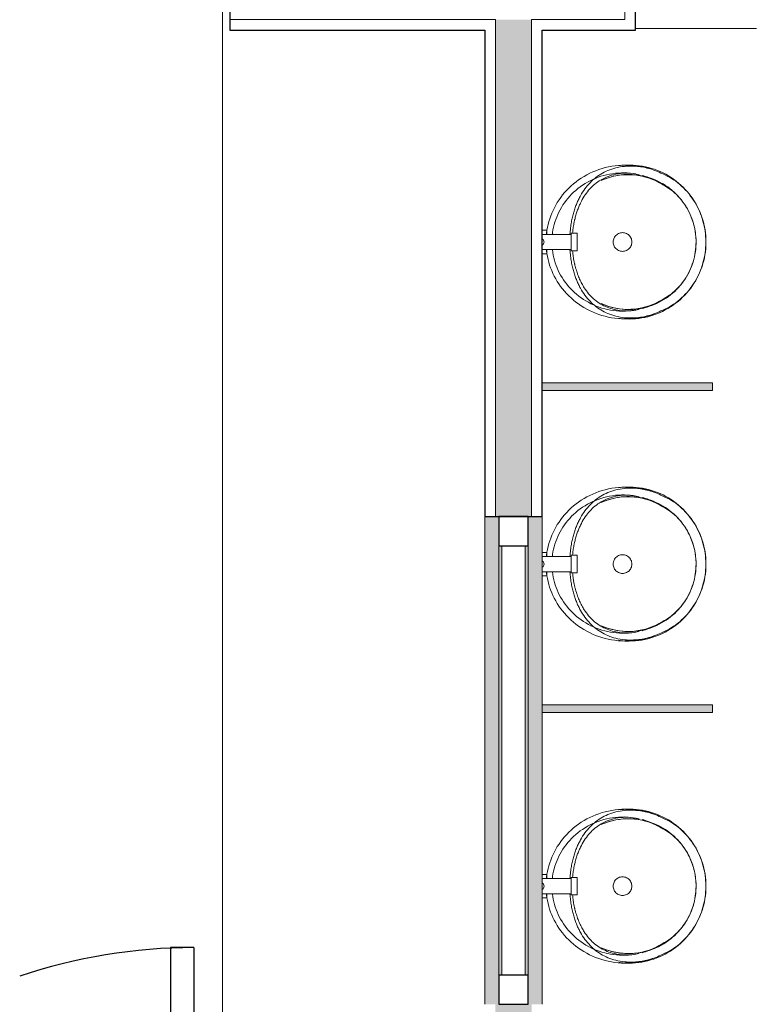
# Model space of a CAD drawing. Header units: millimetres. Extents: x -12058 to 27822, y -31696 to 12129.
# Tile 9 of 11: x 16554 to 17813, y 2894 to 4575. Entities that reach past the tile are written whole.
import ezdxf

# ---------------------------------------------------------------- set-up
doc = ezdxf.new("R2010")
doc.units = ezdxf.units.MM
for name, color, linetype, lineweight in [('A-DOOR', 31, 'Continuous', 25), ('A-DOOR-FRAM', 31, 'Continuous', 25), ('A-FLOR', 192, 'Continuous', 13), ('A-GLAZ-CURT', 52, 'Continuous', 13), ('A-GLAZ-CWMG', 51, 'Continuous', 13), ('A-WALL', 113, 'Continuous', 13), ('A-WALL-PATT', 111, 'Continuous', 13), ('I-WALL', 2, 'Continuous', 13), ('P-SANR-FIXT', 6, 'Continuous', 13)]:
    doc.layers.add(name, color=color, linetype=linetype, lineweight=lineweight)

# ---------------------------------------------------------------- blocks, each defined once
blk = doc.blocks.new('PINT_ plein-vitré - P90 vitré-8161180-00_RDC_50e Copie 1 - Repère 3')
at = {"layer": 'A-DOOR', "color": 20}
for p, q in [((-505, 59), (-545, 59)), ((-545, 59), (-545, 49)), ((-505, 49), (-505, 59)), ((-515, 49), (-505, 49)), ((-545, -49), (-545, -59)), ((-505, -49), (-515, -49)), ((-505, -59), (-505, -49)), ((-465, -979), (-465, -49)), ((-425, -49), (-465, -49)), ((-425, -979), (-425, -49)), ((-545, -59), (-505, -59)), ((-465, -979), (-425, -979))]:
    blk.add_line(p, q, dxfattribs=at)
blk.add_arc((-465, -49), 930, 270, 288.6623, dxfattribs=at)
at = {"layer": 'A-DOOR-FRAM', "color": 20}
for p, q in [((-450, 49), (-515, 49)), ((-450, -9), (-450, 49)), ((-465, -49), (-465, -9)), ((-465, -9), (-450, -9)), ((-515, -49), (-465, -49))]:
    blk.add_line(p, q, dxfattribs=at)
blk = doc.blocks.new('URINOIR - urinoir Aubagne2 avec robinet temporisé-V1-00_RDC_50e Copie 1 - Repère 3')
at = {"layer": 'P-SANR-FIXT', "color": 30}
for p, q in [((5.2, 309.7), (-5.2, 309.7)), ((-15, 90), (-15, 80)), ((15, 90), (-15, 90)), ((15, 80), (15, 90)), ((-15, 80), (15, 80)), ((-13, 80), (-13, 30.2)), ((13, 30.2), (13, 80)), ((-20, 38.4), (-20, 38.7)), ((-20, 30.2), (-20, 38.4)), ((-20, 38.4), (-13, 38.4)), ((13, 38.4), (20, 38.4)), ((20, 38.7), (20, 38.4)), ((20, 38.4), (20, 30.2))]:
    blk.add_line(p, q, dxfattribs=at)
at = {"layer": 'P-SANR-FIXT', "color": 30, "flags": 128}
for points in [[(0, 310.1), (-5.2, 310), (-10.4, 309.7), (-15.5, 309.2), (-20.7, 308.5), (-25.8, 307.5), (-30.8, 306.4), (-35.9, 305.1), (-40.8, 303.6), (-45.7, 301.9), (-50.6, 300), (-55.4, 297.9), (-60, 295.6), (-64.6, 293.1), (-69.1, 290.5), (-73.5, 287.6), (-77.8, 284.6), (-82, 281.5), (-86, 278.1), (-89.9, 274.6), (-93.7, 270.9), (-97.3, 267.1), (-100.7, 263.1), (-104.1, 259), (-107.2, 254.8), (-110.2, 250.4), (-113, 246), (-115.6, 241.4), (-118, 236.7), (-120.3, 231.8), (-122.3, 227), (-124.2, 222), (-125.8, 216.9), (-127.2, 211.8), (-128.5, 206.6), (-129.5, 201.4), (-130.3, 196.2), (-130.9, 190.9), (-131.3, 185.6), (-131.5, 180.2), (-131.4, 174.9), (-131.1, 169.6), (-130.7, 164.3), (-130.2, 161)], [(130.2, 161), (130.5, 163.2), (131.1, 168.5), (131.4, 173.8), (131.5, 179.1), (131.3, 184.5), (131, 189.8), (130.5, 195.1), (129.7, 200.3), (128.7, 205.6), (127.5, 210.7), (126.1, 215.9), (124.5, 220.9), (122.7, 225.9), (120.7, 230.8), (118.5, 235.7), (116.1, 240.4), (113.5, 245), (110.8, 249.5), (107.8, 253.9), (104.7, 258.2), (101.4, 262.3), (98, 266.3), (94.4, 270.2), (90.7, 273.9), (86.8, 277.4), (82.8, 280.8), (78.7, 284), (74.4, 287), (70, 289.9), (65.6, 292.6), (61, 295.1), (56.3, 297.4), (51.6, 299.6), (46.8, 301.5), (41.9, 303.3), (36.9, 304.8), (31.9, 306.2), (26.8, 307.3), (21.7, 308.3), (16.6, 309), (11.4, 309.6), (6.3, 309.9), (1.1, 310.1), (0, 310.1)], [(0, 293.1), (-4.5, 293.1), (-9.1, 292.8), (-13.6, 292.3), (-18.1, 291.7), (-22.6, 290.9), (-27.1, 289.9), (-31.5, 288.8), (-35.8, 287.4), (-40.1, 285.9), (-44.4, 284.3), (-48.6, 282.4), (-52.7, 280.4), (-56.7, 278.3), (-60.6, 275.9), (-64.5, 273.5), (-68.2, 270.8), (-71.9, 268), (-75.4, 265.1), (-78.8, 262), (-82.1, 258.8), (-85.3, 255.5), (-88.3, 252), (-91.2, 248.4), (-94, 244.7), (-96.6, 240.9), (-99.1, 236.9), (-101.3, 232.9), (-103.5, 228.8), (-105.4, 224.6), (-107.2, 220.3), (-108.9, 215.9), (-110.3, 211.5), (-111.6, 207), (-112.6, 202.5), (-113.5, 197.9), (-114.2, 193.3), (-114.8, 188.7), (-115.1, 184), (-115.2, 179.4), (-115.2, 174.7), (-115, 170), (-114.6, 165.4), (-113.9, 160.8), (-113.1, 156.2), (-112.2, 151.6), (-111, 147.1), (-109.7, 142.7), (-108.1, 138.3), (-106.4, 133.9), (-105.2, 131.1)], [(113.3, 199.4), (112.3, 204), (111.2, 208.5), (109.8, 213), (108.3, 217.4), (106.7, 221.7), (104.8, 226), (102.8, 230.1), (100.6, 234.2), (98.3, 238.2), (95.8, 242.1), (93.1, 245.9), (90.3, 249.6), (87.4, 253.1), (84.3, 256.6), (81.1, 259.9), (77.7, 263), (74.3, 266.1), (70.7, 269), (67, 271.7), (63.2, 274.3), (59.3, 276.7), (55.4, 279), (51.3, 281.1), (47.2, 283.1), (43, 284.8), (38.7, 286.5), (34.4, 287.9), (30, 289.2), (25.6, 290.3), (21.1, 291.2), (16.6, 291.9), (12.1, 292.5), (7.6, 292.9), (3.1, 293.1), (0, 293.1)], [(-126.1, 211.5), (-127.6, 206), (-128.8, 200.4), (-129.8, 194.8), (-130.5, 189.1), (-131.1, 183.4), (-131.4, 177.7), (-131.5, 172), (-131.3, 166.2), (-130.9, 160.5), (-130.3, 154.8), (-129.4, 149.2), (-128.3, 143.6), (-127, 138), (-125.5, 132.5), (-123.7, 127.2), (-121.8, 121.9), (-119.6, 116.7), (-117.3, 111.6), (-114.7, 106.6), (-112, 101.8), (-109.1, 97.1), (-106, 92.5), (-102.8, 88.1), (-99.4, 83.9), (-95.8, 79.8), (-92.1, 75.9), (-88.3, 72.1), (-84.3, 68.6), (-80.3, 65.2), (-76.1, 62), (-71.8, 59), (-67.5, 56.1), (-63, 53.5), (-58.5, 51), (-53.9, 48.8), (-49.2, 46.7), (-44.5, 44.8), (-39.7, 43.1), (-34.9, 41.7), (-30, 40.4), (-25.1, 39.3), (-20.2, 38.4), (-15.3, 37.7), (-13, 37.5)], [(13, 37.5), (14.9, 37.6), (19.9, 38.3), (24.8, 39.2), (29.7, 40.3), (34.6, 41.6), (39.4, 43), (44.2, 44.7), (48.9, 46.6), (53.6, 48.6), (58.2, 50.9), (62.7, 53.3), (67.2, 55.9), (71.6, 58.8), (75.8, 61.8), (80, 65), (84.1, 68.3), (88, 71.9), (91.9, 75.6), (95.6, 79.5), (99.1, 83.6), (102.5, 87.8), (105.8, 92.2), (108.9, 96.8), (111.8, 101.5), (114.6, 106.3), (117.1, 111.2), (119.5, 116.3), (121.7, 121.5), (123.6, 126.8), (125.4, 132.2), (126.9, 137.7), (128.2, 143.2), (129.3, 148.8), (130.2, 154.4), (130.9, 160.1), (131.3, 165.8), (131.4, 171.6), (131.4, 177.3), (131.1, 183), (130.6, 188.7), (129.8, 194.4), (128.9, 200), (127.7, 205.6), (126.2, 211.1), (126.1, 211.5)], [(-115.1, 195.8), (-116.1, 190.8), (-116.9, 185.8), (-117.5, 180.8), (-117.9, 175.7), (-118.1, 170.6), (-118, 165.5), (-117.8, 160.4), (-117.4, 155.3), (-116.7, 150.3), (-115.9, 145.3), (-114.8, 140.3), (-113.6, 135.4), (-112.2, 130.6), (-110.5, 125.8), (-108.7, 121.1), (-106.7, 116.5), (-104.5, 112), (-102.2, 107.7), (-99.7, 103.4), (-97, 99.3), (-94.2, 95.2), (-91.3, 91.4), (-88.2, 87.6), (-84.9, 84), (-81.6, 80.6), (-78.1, 77.3), (-74.5, 74.2), (-70.8, 71.2), (-67, 68.4), (-63.2, 65.7), (-59.2, 63.3), (-55.2, 60.9), (-51.1, 58.8), (-46.9, 56.8), (-42.7, 55.1), (-38.4, 53.4), (-34.1, 52), (-29.7, 50.7), (-25.3, 49.6), (-20.9, 48.7), (-16.4, 48), (-13, 47.6)], [(13, 47.6), (13.5, 47.6), (18, 48.2), (22.4, 49), (26.8, 50), (31.2, 51.2), (35.6, 52.5), (39.9, 54), (44.1, 55.7), (48.4, 57.5), (52.5, 59.5), (56.6, 61.7), (60.6, 64.1), (64.5, 66.6), (68.4, 69.3), (72.1, 72.2), (75.8, 75.2), (79.3, 78.4), (82.8, 81.8), (86.1, 85.3), (89.3, 88.9), (92.3, 92.7), (95.2, 96.6), (98, 100.7), (100.6, 104.9), (103, 109.2), (105.3, 113.6), (107.4, 118.1), (109.4, 122.7), (111.1, 127.4), (112.7, 132.2), (114, 137.1), (115.2, 142), (116.2, 147), (117, 152), (117.5, 157.1), (117.9, 162.2), (118.1, 167.3), (118, 172.4), (117.8, 177.5), (117.3, 182.5), (116.6, 187.6), (115.8, 192.6), (115.1, 195.8)], [(105.2, 131.1), (107, 135.4), (108.6, 139.7), (110.1, 144.1), (111.4, 148.6), (112.5, 153.1), (113.4, 157.7), (114.2, 162.3), (114.7, 166.9), (115.1, 171.6), (115.2, 176.2), (115.2, 180.9), (115, 185.6), (114.6, 190.2), (114, 194.8), (113.3, 199.4)]]:
    blk.add_lwpolyline(points, dxfattribs=at)
at = {"layer": 'P-SANR-FIXT', "color": 30}
blk.add_arc((0, 27.2), 6.35, 30, 150, dxfattribs=at)
for major_axis, start_param, end_param in [((115, 0), 2.589636, 3.499388), ((115, 0), 5.92539, 6.835142), ((130.9, 0), 2.791122, 2.919207), ((130.9, 0), 6.249402, 6.633656), ((130.9, 0), 2.920434, 3.175376)]:
    blk.add_ellipse((0, 176.9), major_axis=major_axis, ratio=0.984808, start_param=start_param, end_param=end_param, dxfattribs=at)
for points in [[(-116.2, 236.2), (-114.1, 241.3), (-109, 251.3), (-98.7, 265.4), (-86.3, 278), (-72.1, 288.8), (-56.6, 297.5), (-40.1, 304), (-22.8, 308.2), (-11.1, 309.5), (-5.2, 309.7)], [(-5.2, 309.7), (-4.3, 309.7), (-2.6, 309.7), (-0.9, 309.8), (0, 309.8)], [(0, 309.8), (0.9, 309.8), (2.6, 309.7), (4.3, 309.7), (5.2, 309.7)], [(5.2, 309.7), (11.1, 309.5), (22.8, 308.2), (40.1, 304), (56.6, 297.5), (72.1, 288.8), (86.3, 278), (98.7, 265.4), (109, 251.3), (114.1, 241.3), (116.2, 236.2)], [(-129.4, 190.4), (-129.2, 193.7), (-128.3, 200.7), (-125.8, 212.1), (-121.9, 224.1), (-118.3, 232.2), (-116.2, 236.2)], [(-97.9, 236.2), (-100.5, 232.3), (-105.1, 224.4), (-110.3, 212.4), (-112.8, 204.7), (-113.8, 201)], [(113.8, 201), (112.8, 204.7), (110.3, 212.4), (105.1, 224.4), (100.5, 232.3), (97.9, 236.2)], [(116.2, 236.2), (118.3, 232.2), (121.9, 224.1), (125.8, 212.1), (128.3, 200.7), (129.2, 193.7), (129.4, 190.4)], [(0, 183.5), (1.2, 183.5), (3.6, 183.2), (7, 182), (10.1, 180.1), (12.6, 177.6), (14.5, 174.5), (15.7, 171.1), (16, 168.7), (16, 167.5)], [(0, 151.5), (-1.2, 151.5), (-3.6, 151.8), (-7, 153), (-10.1, 154.9), (-12.6, 157.4), (-14.5, 160.5), (-15.7, 163.9), (-16, 166.3), (-16, 167.5)], [(16, 167.5), (16, 166.3), (15.7, 163.9), (14.5, 160.5), (12.6, 157.4), (10.1, 154.9), (7, 153), (3.6, 151.8), (1.2, 151.5), (0, 151.5)], [(-13.3, 77.6), (-13.2, 77.6), (-13.1, 77.6), (-13, 77.5)], [(13, 77.5), (13.1, 77.6), (13.2, 77.6), (13.3, 77.6)]]:
    blk.add_open_spline(points, degree=3, dxfattribs=at)
for points, knots in [([(0, 293.1), (-4.3, 293.1), (-12.9, 292.6), (-29.8, 289.7), (-47.5, 283.6), (-64.9, 273.6), (-78.3, 262.8), (-89.7, 250.3), (-95.4, 241), (-97.9, 236.2)], [-1, -1, -1, -1, -0.892857, -0.785714, -0.571429, -0.428571, -0.285714, -0.142857, 0, 0, 0, 0]), ([(97.9, 236.2), (96.1, 239.8), (92.9, 245.1), (88, 251.7), (83.9, 256.5), (79.5, 261.1), (73.3, 266.8), (59.1, 277.8), (39.6, 287.2), (17.2, 292.2), (5.8, 293.1), (0, 293.1)], [-1, -1, -1, -1, -0.892857, -0.839286, -0.785714, -0.732143, -0.678571, -0.571429, -0.285714, -0.142857, 0, 0, 0, 0]), ([(-13.3, 77.6), (-17, 77.9), (-22.3, 78.4), (-29, 79.3), (-33.8, 80.1), (-38.4, 81), (-42.7, 81.9), (-46.9, 83), (-50.9, 84.1), (-54.9, 85.3), (-58.7, 86.6), (-62.3, 87.9), (-67.1, 89.8), (-72.7, 92.3), (-81.3, 96.8), (-91.1, 103), (-105, 114.7), (-118.7, 132.4), (-127.1, 154.4), (-129.9, 174.3), (-129.8, 184.9), (-129.4, 190.4)], [-1, -1, -1, -1, -0.958333, -0.9375, -0.916667, -0.895833, -0.875, -0.854167, -0.833333, -0.8125, -0.791667, -0.770833, -0.75, -0.708333, -0.666667, -0.583333, -0.5, -0.333333, -0.166667, -0.083333, 0, 0, 0, 0]), ([(-116.2, 190.4), (-117.2, 184.3), (-118.1, 172.5), (-115.7, 150.4), (-106.6, 128.5), (-89.2, 108.9), (-72.9, 98.5), (-61.2, 93.2), (-56.7, 91.5), (-53.3, 90.2), (-49.7, 89), (-46, 87.9), (-42.2, 86.8), (-39.2, 86.1), (-37.2, 85.6), (-35.8, 85.3), (-33.3, 84.8), (-29.8, 84), (-26, 83.4), (-23, 83), (-20.6, 82.7), (-18.2, 82.4), (-16.3, 82.3), (-15.2, 82.2), (-15, 82.2)], [-1, -1, -1, -1, -0.9038462, -0.8076923, -0.6153846, -0.4615385, -0.3076923, -0.2692308, -0.25, -0.2307692, -0.2115385, -0.1923077, -0.1730769, -0.1538462, -0.1490385, -0.1442308, -0.1346154, -0.1153846, -0.0961538, -0.0865385, -0.0769231, -0.0673077, -0.0576923, -0.0548103, -0.0548103, -0.0548103, -0.0548103]), ([(129.4, 190.4), (129.8, 184.9), (129.9, 174.3), (127.1, 154.4), (118.7, 132.4), (102.2, 111.2), (85.6, 99), (72.7, 92.3), (67.1, 89.8), (62.3, 87.9), (58.7, 86.6), (54.9, 85.3), (50.9, 84.1), (46.9, 83), (42.7, 81.9), (38.4, 81), (33.8, 80.1), (29, 79.3), (22.3, 78.4), (17, 77.9), (13.3, 77.6)], [-1, -1, -1, -1, -0.916667, -0.833333, -0.666667, -0.5, -0.333333, -0.291667, -0.25, -0.229167, -0.208333, -0.1875, -0.166667, -0.145833, -0.125, -0.104167, -0.083333, -0.0625, -0.041667, 0, 0, 0, 0]), ([(15, 82.2), (16.5, 82.3), (19, 82.5), (22.4, 82.9), (26.2, 83.4), (30.9, 84.2), (34.8, 85.1), (37.4, 85.7), (39.1, 86), (42, 86.7), (46, 87.9), (49.8, 89.1), (52.8, 90.1), (55.7, 91.1), (59.3, 92.4), (64.7, 94.8), (71.1, 97.9), (79.5, 102.9), (88.5, 109.4), (100.1, 120.8), (111.2, 137.6), (117, 157.9), (117.9, 176), (117, 185.5), (116.2, 190.4)], [-0.9451897, -0.9451897, -0.9451897, -0.9451897, -0.9278846, -0.9158654, -0.9038462, -0.8798077, -0.8557692, -0.8497596, -0.84375, -0.8317308, -0.8076923, -0.7836538, -0.7716346, -0.7596154, -0.7355769, -0.7115385, -0.6634615, -0.6153846, -0.5384615, -0.4615385, -0.3076923, -0.1538462, -0.0769231, 0, 0, 0, 0]), ([(-16, 167.5), (-16, 168.7), (-15.6, 172.3), (-13.5, 176.7), (-10.1, 180.1), (-7, 182), (-3.6, 183.2), (-1.2, 183.5), (0, 183.5)], [-1, -1, -1, -1, -0.857143, -0.571429, -0.428571, -0.285714, -0.142857, 0, 0, 0, 0])]:
    blk.add_open_spline(points, degree=3, knots=knots, dxfattribs=at)
blk = doc.blocks.new('URINOIR - urinoir Aubagne2 avec robinet temporisé-7619203-00_RDC_50e Copie 1 - Repère 3')
at = {"layer": 'P-SANR-FIXT', "color": 30}
for p, q in [((5.2, 309.7), (-5.2, 309.7)), ((-15, 90), (-15, 80)), ((15, 90), (-15, 90)), ((15, 80), (15, 90)), ((-15, 80), (15, 80)), ((-13, 80), (-13, 30.2)), ((13, 30.2), (13, 80)), ((-20, 38.4), (-20, 38.7)), ((-20, 30.2), (-20, 38.4)), ((-20, 38.4), (-13, 38.4)), ((13, 38.4), (20, 38.4)), ((20, 38.7), (20, 38.4)), ((20, 38.4), (20, 30.2))]:
    blk.add_line(p, q, dxfattribs=at)
at = {"layer": 'P-SANR-FIXT', "color": 30, "flags": 128}
for points in [[(0, 310.1), (-5.2, 310), (-10.4, 309.7), (-15.5, 309.2), (-20.7, 308.5), (-25.8, 307.5), (-30.8, 306.4), (-35.9, 305.1), (-40.8, 303.6), (-45.7, 301.9), (-50.6, 300), (-55.4, 297.9), (-60, 295.6), (-64.6, 293.1), (-69.1, 290.5), (-73.5, 287.6), (-77.8, 284.6), (-82, 281.5), (-86, 278.1), (-89.9, 274.6), (-93.7, 270.9), (-97.3, 267.1), (-100.7, 263.1), (-104.1, 259), (-107.2, 254.8), (-110.2, 250.4), (-113, 246), (-115.6, 241.4), (-118, 236.7), (-120.3, 231.8), (-122.3, 227), (-124.2, 222), (-125.8, 216.9), (-127.2, 211.8), (-128.5, 206.6), (-129.5, 201.4), (-130.3, 196.2), (-130.9, 190.9), (-131.3, 185.6), (-131.5, 180.2), (-131.4, 174.9), (-131.1, 169.6), (-130.7, 164.3), (-130.2, 161)], [(130.2, 161), (130.5, 163.2), (131.1, 168.5), (131.4, 173.8), (131.5, 179.1), (131.3, 184.5), (131, 189.8), (130.5, 195.1), (129.7, 200.3), (128.7, 205.6), (127.5, 210.7), (126.1, 215.9), (124.5, 220.9), (122.7, 225.9), (120.7, 230.8), (118.5, 235.7), (116.1, 240.4), (113.5, 245), (110.8, 249.5), (107.8, 253.9), (104.7, 258.2), (101.4, 262.3), (98, 266.3), (94.4, 270.2), (90.7, 273.9), (86.8, 277.4), (82.8, 280.8), (78.7, 284), (74.4, 287), (70, 289.9), (65.6, 292.6), (61, 295.1), (56.3, 297.4), (51.6, 299.6), (46.8, 301.5), (41.9, 303.3), (36.9, 304.8), (31.9, 306.2), (26.8, 307.3), (21.7, 308.3), (16.6, 309), (11.4, 309.6), (6.3, 309.9), (1.1, 310.1), (0, 310.1)], [(0, 293.1), (-4.5, 293.1), (-9.1, 292.8), (-13.6, 292.3), (-18.1, 291.7), (-22.6, 290.9), (-27.1, 289.9), (-31.5, 288.8), (-35.8, 287.4), (-40.1, 285.9), (-44.4, 284.3), (-48.6, 282.4), (-52.7, 280.4), (-56.7, 278.3), (-60.6, 275.9), (-64.5, 273.5), (-68.2, 270.8), (-71.9, 268), (-75.4, 265.1), (-78.8, 262), (-82.1, 258.8), (-85.3, 255.5), (-88.3, 252), (-91.2, 248.4), (-94, 244.7), (-96.6, 240.9), (-99.1, 236.9), (-101.3, 232.9), (-103.5, 228.8), (-105.4, 224.6), (-107.2, 220.3), (-108.9, 215.9), (-110.3, 211.5), (-111.6, 207), (-112.6, 202.5), (-113.5, 197.9), (-114.2, 193.3), (-114.8, 188.7), (-115.1, 184), (-115.2, 179.4), (-115.2, 174.7), (-115, 170), (-114.6, 165.4), (-113.9, 160.8), (-113.1, 156.2), (-112.2, 151.6), (-111, 147.1), (-109.7, 142.7), (-108.1, 138.3), (-106.4, 133.9), (-105.2, 131.1)], [(113.3, 199.4), (112.3, 204), (111.2, 208.5), (109.8, 213), (108.3, 217.4), (106.7, 221.7), (104.8, 226), (102.8, 230.1), (100.6, 234.2), (98.3, 238.2), (95.8, 242.1), (93.1, 245.9), (90.3, 249.6), (87.4, 253.1), (84.3, 256.6), (81.1, 259.9), (77.7, 263), (74.3, 266.1), (70.7, 269), (67, 271.7), (63.2, 274.3), (59.3, 276.7), (55.4, 279), (51.3, 281.1), (47.2, 283.1), (43, 284.8), (38.7, 286.5), (34.4, 287.9), (30, 289.2), (25.6, 290.3), (21.1, 291.2), (16.6, 291.9), (12.1, 292.5), (7.6, 292.9), (3.1, 293.1), (0, 293.1)], [(-126.1, 211.5), (-127.6, 206), (-128.8, 200.4), (-129.8, 194.8), (-130.5, 189.1), (-131.1, 183.4), (-131.4, 177.7), (-131.5, 172), (-131.3, 166.2), (-130.9, 160.5), (-130.3, 154.8), (-129.4, 149.2), (-128.3, 143.6), (-127, 138), (-125.5, 132.5), (-123.7, 127.2), (-121.8, 121.9), (-119.6, 116.7), (-117.3, 111.6), (-114.7, 106.6), (-112, 101.8), (-109.1, 97.1), (-106, 92.5), (-102.8, 88.1), (-99.4, 83.9), (-95.8, 79.8), (-92.1, 75.9), (-88.3, 72.1), (-84.3, 68.6), (-80.3, 65.2), (-76.1, 62), (-71.8, 59), (-67.5, 56.1), (-63, 53.5), (-58.5, 51), (-53.9, 48.8), (-49.2, 46.7), (-44.5, 44.8), (-39.7, 43.1), (-34.9, 41.7), (-30, 40.4), (-25.1, 39.3), (-20.2, 38.4), (-15.3, 37.7), (-13, 37.5)], [(13, 37.5), (14.9, 37.6), (19.9, 38.3), (24.8, 39.2), (29.7, 40.3), (34.6, 41.6), (39.4, 43), (44.2, 44.7), (48.9, 46.6), (53.6, 48.6), (58.2, 50.9), (62.7, 53.3), (67.2, 55.9), (71.6, 58.8), (75.8, 61.8), (80, 65), (84.1, 68.3), (88, 71.9), (91.9, 75.6), (95.6, 79.5), (99.1, 83.6), (102.5, 87.8), (105.8, 92.2), (108.9, 96.8), (111.8, 101.5), (114.6, 106.3), (117.1, 111.2), (119.5, 116.3), (121.7, 121.5), (123.6, 126.8), (125.4, 132.2), (126.9, 137.7), (128.2, 143.2), (129.3, 148.8), (130.2, 154.4), (130.9, 160.1), (131.3, 165.8), (131.4, 171.6), (131.4, 177.3), (131.1, 183), (130.6, 188.7), (129.8, 194.4), (128.9, 200), (127.7, 205.6), (126.2, 211.1), (126.1, 211.5)], [(-115.1, 195.8), (-116.1, 190.8), (-116.9, 185.8), (-117.5, 180.8), (-117.9, 175.7), (-118.1, 170.6), (-118, 165.5), (-117.8, 160.4), (-117.4, 155.3), (-116.7, 150.3), (-115.9, 145.3), (-114.8, 140.3), (-113.6, 135.4), (-112.2, 130.6), (-110.5, 125.8), (-108.7, 121.1), (-106.7, 116.5), (-104.5, 112), (-102.2, 107.7), (-99.7, 103.4), (-97, 99.3), (-94.2, 95.2), (-91.3, 91.4), (-88.2, 87.6), (-84.9, 84), (-81.6, 80.6), (-78.1, 77.3), (-74.5, 74.2), (-70.8, 71.2), (-67, 68.4), (-63.2, 65.7), (-59.2, 63.3), (-55.2, 60.9), (-51.1, 58.8), (-46.9, 56.8), (-42.7, 55.1), (-38.4, 53.4), (-34.1, 52), (-29.7, 50.7), (-25.3, 49.6), (-20.9, 48.7), (-16.4, 48), (-13, 47.6)], [(13, 47.6), (13.5, 47.6), (18, 48.2), (22.4, 49), (26.8, 50), (31.2, 51.2), (35.6, 52.5), (39.9, 54), (44.1, 55.7), (48.4, 57.5), (52.5, 59.5), (56.6, 61.7), (60.6, 64.1), (64.5, 66.6), (68.4, 69.3), (72.1, 72.2), (75.8, 75.2), (79.3, 78.4), (82.8, 81.8), (86.1, 85.3), (89.3, 88.9), (92.3, 92.7), (95.2, 96.6), (98, 100.7), (100.6, 104.9), (103, 109.2), (105.3, 113.6), (107.4, 118.1), (109.4, 122.7), (111.1, 127.4), (112.7, 132.2), (114, 137.1), (115.2, 142), (116.2, 147), (117, 152), (117.5, 157.1), (117.9, 162.2), (118.1, 167.3), (118, 172.4), (117.8, 177.5), (117.3, 182.5), (116.6, 187.6), (115.8, 192.6), (115.1, 195.8)], [(105.2, 131.1), (107, 135.4), (108.6, 139.7), (110.1, 144.1), (111.4, 148.6), (112.5, 153.1), (113.4, 157.7), (114.2, 162.3), (114.7, 166.9), (115.1, 171.6), (115.2, 176.2), (115.2, 180.9), (115, 185.6), (114.6, 190.2), (114, 194.8), (113.3, 199.4)]]:
    blk.add_lwpolyline(points, dxfattribs=at)
at = {"layer": 'P-SANR-FIXT', "color": 30}
blk.add_arc((0, 27.2), 6.35, 30, 150, dxfattribs=at)
for major_axis, start_param, end_param in [((115, 0), 2.589636, 3.499388), ((115, 0), 5.92539, 6.835142), ((130.9, 0), 2.791122, 3.175376), ((130.9, 0), 6.249402, 6.633656)]:
    blk.add_ellipse((0, 176.9), major_axis=major_axis, ratio=0.984808, start_param=start_param, end_param=end_param, dxfattribs=at)
for points in [[(-116.2, 236.2), (-114.1, 241.3), (-109, 251.3), (-98.7, 265.4), (-86.3, 278), (-72.1, 288.8), (-56.6, 297.5), (-40.1, 304), (-22.8, 308.2), (-11.1, 309.5), (-5.2, 309.7)], [(-5.2, 309.7), (-4.3, 309.7), (-2.6, 309.7), (-0.9, 309.8), (0, 309.8)], [(0, 309.8), (0.9, 309.8), (2.6, 309.7), (4.3, 309.7), (5.2, 309.7)], [(5.2, 309.7), (11.1, 309.5), (22.8, 308.2), (40.1, 304), (56.6, 297.5), (72.1, 288.8), (86.3, 278), (98.7, 265.4), (109, 251.3), (114.1, 241.3), (116.2, 236.2)], [(-129.4, 190.4), (-129.2, 193.7), (-128.3, 200.7), (-125.8, 212.1), (-121.9, 224.1), (-118.3, 232.2), (-116.2, 236.2)], [(-97.9, 236.2), (-100.5, 232.3), (-105.1, 224.4), (-110.3, 212.4), (-112.8, 204.7), (-113.8, 201)], [(113.8, 201), (112.8, 204.7), (110.3, 212.4), (105.1, 224.4), (100.5, 232.3), (97.9, 236.2)], [(116.2, 236.2), (118.3, 232.2), (121.9, 224.1), (125.8, 212.1), (128.3, 200.7), (129.2, 193.7), (129.4, 190.4)], [(0, 183.5), (1.2, 183.5), (3.6, 183.2), (7, 182), (10.1, 180.1), (12.6, 177.6), (14.5, 174.5), (15.7, 171.1), (16, 168.7), (16, 167.5)], [(0, 151.5), (-1.2, 151.5), (-3.6, 151.8), (-7, 153), (-10.1, 154.9), (-12.6, 157.4), (-14.5, 160.5), (-15.7, 163.9), (-16, 166.3), (-16, 167.5)], [(16, 167.5), (16, 166.3), (15.7, 163.9), (14.5, 160.5), (12.6, 157.4), (10.1, 154.9), (7, 153), (3.6, 151.8), (1.2, 151.5), (0, 151.5)], [(-13.3, 77.6), (-13.2, 77.6), (-13.1, 77.6), (-13, 77.5)], [(13, 77.5), (13.1, 77.6), (13.2, 77.6), (13.3, 77.6)]]:
    blk.add_open_spline(points, degree=3, dxfattribs=at)
for points, knots in [([(0, 293.1), (-4.3, 293.1), (-12.9, 292.6), (-29.8, 289.7), (-47.5, 283.6), (-64.9, 273.6), (-78.3, 262.8), (-89.7, 250.3), (-95.4, 241), (-97.9, 236.2)], [-1, -1, -1, -1, -0.892857, -0.785714, -0.571429, -0.428571, -0.285714, -0.142857, 0, 0, 0, 0]), ([(97.9, 236.2), (96.1, 239.8), (92.9, 245.1), (88, 251.7), (83.9, 256.5), (79.5, 261.1), (73.3, 266.8), (59.1, 277.8), (39.6, 287.2), (17.2, 292.2), (5.8, 293.1), (0, 293.1)], [-1, -1, -1, -1, -0.892857, -0.839286, -0.785714, -0.732143, -0.678571, -0.571429, -0.285714, -0.142857, 0, 0, 0, 0]), ([(-13.3, 77.6), (-17, 77.9), (-22.3, 78.4), (-29, 79.3), (-33.8, 80.1), (-38.4, 81), (-42.7, 81.9), (-46.9, 83), (-50.9, 84.1), (-54.9, 85.3), (-58.7, 86.6), (-62.3, 87.9), (-67.1, 89.8), (-72.7, 92.3), (-81.3, 96.8), (-91.1, 103), (-105, 114.7), (-118.7, 132.4), (-127.1, 154.4), (-129.9, 174.3), (-129.8, 184.9), (-129.4, 190.4)], [-1, -1, -1, -1, -0.958333, -0.9375, -0.916667, -0.895833, -0.875, -0.854167, -0.833333, -0.8125, -0.791667, -0.770833, -0.75, -0.708333, -0.666667, -0.583333, -0.5, -0.333333, -0.166667, -0.083333, 0, 0, 0, 0]), ([(-116.2, 190.4), (-117.2, 184.3), (-118.1, 172.5), (-115.7, 150.4), (-106.6, 128.5), (-89.2, 108.9), (-72.9, 98.5), (-61.2, 93.2), (-56.7, 91.5), (-53.3, 90.2), (-49.7, 89), (-46, 87.9), (-42.2, 86.8), (-39.2, 86.1), (-37.2, 85.6), (-35.8, 85.3), (-33.3, 84.8), (-29.8, 84), (-26, 83.4), (-23, 83), (-20.6, 82.7), (-18.2, 82.4), (-16.3, 82.3), (-15.2, 82.2), (-15, 82.2)], [-1, -1, -1, -1, -0.9038462, -0.8076923, -0.6153846, -0.4615385, -0.3076923, -0.2692308, -0.25, -0.2307692, -0.2115385, -0.1923077, -0.1730769, -0.1538462, -0.1490385, -0.1442308, -0.1346154, -0.1153846, -0.0961538, -0.0865385, -0.0769231, -0.0673077, -0.0576923, -0.0548103, -0.0548103, -0.0548103, -0.0548103]), ([(129.4, 190.4), (129.8, 184.9), (129.9, 174.3), (127.1, 154.4), (118.7, 132.4), (102.2, 111.2), (85.6, 99), (72.7, 92.3), (67.1, 89.8), (62.3, 87.9), (58.7, 86.6), (54.9, 85.3), (50.9, 84.1), (46.9, 83), (42.7, 81.9), (38.4, 81), (33.8, 80.1), (29, 79.3), (22.3, 78.4), (17, 77.9), (13.3, 77.6)], [-1, -1, -1, -1, -0.916667, -0.833333, -0.666667, -0.5, -0.333333, -0.291667, -0.25, -0.229167, -0.208333, -0.1875, -0.166667, -0.145833, -0.125, -0.104167, -0.083333, -0.0625, -0.041667, 0, 0, 0, 0]), ([(15, 82.2), (16.5, 82.3), (19, 82.5), (22.4, 82.9), (26.2, 83.4), (30.9, 84.2), (34.8, 85.1), (37.4, 85.7), (39.1, 86), (42, 86.7), (46, 87.9), (49.8, 89.1), (52.8, 90.1), (55.7, 91.1), (59.3, 92.4), (64.7, 94.8), (71.1, 97.9), (79.5, 102.9), (88.5, 109.4), (100.1, 120.8), (111.2, 137.6), (117, 157.9), (117.9, 176), (117, 185.5), (116.2, 190.4)], [-0.9451897, -0.9451897, -0.9451897, -0.9451897, -0.9278846, -0.9158654, -0.9038462, -0.8798077, -0.8557692, -0.8497596, -0.84375, -0.8317308, -0.8076923, -0.7836538, -0.7716346, -0.7596154, -0.7355769, -0.7115385, -0.6634615, -0.6153846, -0.5384615, -0.4615385, -0.3076923, -0.1538462, -0.0769231, 0, 0, 0, 0]), ([(-16, 167.5), (-16, 168.7), (-15.6, 172.3), (-13.5, 176.7), (-10.1, 180.1), (-7, 182), (-3.6, 183.2), (-1.2, 183.5), (0, 183.5)], [-1, -1, -1, -1, -0.857143, -0.571429, -0.428571, -0.285714, -0.142857, 0, 0, 0, 0])]:
    blk.add_open_spline(points, degree=3, knots=knots, dxfattribs=at)
blk = doc.blocks.new('Panneau système - Vitré-8179918-00_RDC_50e Copie 1 - Repère 3')
at = {"layer": 'A-GLAZ-CURT', "color": 30}
for p, q in [((366.6, 20), (-366.6, 20)), ((-366.6, 20), (-366.6, -20)), ((366.6, -20), (366.6, 20)), ((-366.6, -20), (366.6, -20))]:
    blk.add_line(p, q, dxfattribs=at)
blk = doc.blocks.new('Meneau rectangulaire - 50 x 50mm-8077854-00_RDC_50e Copie 1 - Repère 3')
at = {"layer": 'A-GLAZ-CWMG', "color": 20, "lineweight": 25}
for p, q in [((0, 25), (-50, 25)), ((-50, 25), (-50, -25)), ((0, -25), (0, 25)), ((-50, -25), (0, -25))]:
    blk.add_line(p, q, dxfattribs=at)
blk = doc.blocks.new('Meneau rectangulaire - 50 x 50mm-8077855-00_RDC_50e Copie 1 - Repère 3')
at = {"layer": 'A-GLAZ-CWMG', "color": 20, "lineweight": 25}
for p, q in [((-50, 25), (0, 25)), ((-50, -25), (-50, 25)), ((0, 25), (0, -25)), ((0, -25), (-50, -25))]:
    blk.add_line(p, q, dxfattribs=at)
blk = doc.blocks.new('Meneau rectangulaire - 50 x 50mm-8179917-00_RDC_50e Copie 1 - Repère 3')
at = {"layer": 'A-GLAZ-CWMG'}
h = blk.add_hatch(color=30, dxfattribs=at)
h.paths.add_polyline_path([(4045.1, 2943.7), (4045.1, 3676.9), (4040.1, 3676.9), (4040.1, 2943.7)])
h.paths.add_polyline_path([(3995.1, 2943.7), (4000.1, 2943.7), (4000.1, 3676.9), (3995.1, 3676.9), (3995.1, 2980.4)])
at = {"layer": 'A-GLAZ-CWMG', "color": 30}
for p, q in [((3995.1, 3676.9), (3995.1, 2943.7)), ((4045.1, 3676.9), (4045.1, 2943.7))]:
    blk.add_line(p, q, dxfattribs=at)

msp = doc.modelspace()

# ---------------------------------------------------------------- hatches: boundary and pattern name
at = {"layer": 'A-WALL-PATT'}
h = msp.add_hatch(dxfattribs=at)
h.set_pattern_fill('FP_30', color=30, angle=45, style=0, pattern_type=2)
h.set_pattern_definition([(135, (17446.696, 3284.32), (-71.1201, 35.5597), [6.286, -44.003]), (135, (17415.58, 3297.655), (-71.1201, 35.5597), [6.286, -44.003]), (135, (17446.696, 3302.1), (-71.1201, 35.5597), [6.286, -44.003]), (135, (17415.58, 3315.435), (-71.1201, 35.5597), [6.286, -44.003]), (161.565, (17442.251, 3288.765), (-142.24017, 35.56026), [14.056, -98.394]), (161.565, (17428.915, 3293.21), (-142.24017, 35.56026), [14.056, -98.394]), (161.565, (17442.25, 3306.545), (-142.24017, 35.56026), [14.056, -98.394]), (161.565, (17428.916, 3310.99), (-142.24017, 35.56026), [14.056, -98.394]), (225, (17415.58, 3288.765), (71.1201, 35.5597), [6.286, -44.003]), (225, (17446.696, 3302.1), (71.1201, 35.5597), [6.286, -44.003]), (225, (17415.58, 3306.544), (71.1201, 35.5597), [6.286, -44.003]), (225, (17446.695, 3319.88), (71.1201, 35.5597), [6.286, -44.003]), (198.435, (17428.915, 3293.21), (142.24017, 35.56026), [14.056, -98.394]), (198.435, (17442.251, 3297.655), (142.24017, 35.56026), [14.056, -98.394]), (198.435, (17428.916, 3310.99), (142.24017, 35.56026), [14.056, -98.394]), (198.435, (17442.25, 3315.435), (142.24017, 35.56026), [14.056, -98.394])])
h.paths.add_polyline_path([(17366.7, 2011.5), (17428.7, 2011.5), (17428.7, 2893.7), (17366.7, 2893.7), (17366.7, 2042.5)])
h.paths.add_polyline_path([(17366.7, 3726.9), (17428.7, 3726.9), (17428.7, 4575.2), (17366.7, 4575.2), (17366.7, 3736)])
at = {"layer": 'I-WALL'}
for points in [[(17446.7, 3942), (17737.7, 3942), (17737.7, 3955), (17446.7, 3955)], [(17446.7, 3392), (17737.7, 3392), (17737.7, 3405), (17446.7, 3405)]]:
    msp.add_hatch(color=30, dxfattribs=at).paths.add_polyline_path(points)
h = msp.add_hatch(color=30, dxfattribs=at)
h.paths.add_polyline_path([(17422.7, 2893.7), (17446.7, 2893.7), (17446.7, 3726.9), (17422.7, 3726.9), (17422.7, 2943.7)])
h.paths.add_polyline_path([(17366.7, 2893.7), (17372.7, 2893.7), (17372.7, 3726.9), (17348.7, 3726.9), (17348.7, 2893.7)])

# ---------------------------------------------------------------- linework, layer by layer
at = {"layer": 'A-FLOR', "color": 30}
for p, q in [((16900.7, 7069.4), (16900.7, 2070.5)), ((17606.1, 4560.2), (17812.6, 4560.2))]:
    msp.add_line(p, q, dxfattribs=at)
at = {"layer": 'A-WALL', "color": 30}
for p, q in [((17588.1, 4575.2), (17588.1, 5381.7)), ((16913.2, 4575.2), (17366.7, 4575.2)), ((17366.7, 4575.2), (17366.7, 3726.9)), ((17588.1, 4575.2), (17428.7, 4575.2)), ((17428.7, 4575.2), (17428.7, 3726.9))]:
    msp.add_line(p, q, dxfattribs=at)
at = {"layer": 'I-WALL', "color": 20, "lineweight": 25}
for p, q in [((17606.1, 4557.2), (17606.1, 5363.7)), ((16913.2, 4655.2), (16913.2, 4557.2)), ((16913.2, 4557.2), (17348.7, 4557.2)), ((17348.7, 4557.2), (17348.7, 3726.9)), ((17446.7, 4557.2), (17606.1, 4557.2)), ((17446.7, 3726.9), (17446.7, 4557.2)), ((17348.7, 3726.9), (17446.7, 3726.9))]:
    msp.add_line(p, q, dxfattribs=at)
at = {"layer": 'I-WALL', "color": 30}
for p, q in [((17446.7, 3955), (17737.7, 3955)), ((17737.7, 3955), (17737.7, 3942)), ((17737.7, 3942), (17446.7, 3942)), ((17348.7, 2893.7), (17348.7, 3726.9)), ((17446.7, 3726.9), (17446.7, 2893.7)), ((17446.7, 3405), (17737.7, 3405)), ((17737.7, 3405), (17737.7, 3392)), ((17737.7, 3392), (17446.7, 3392))]:
    msp.add_line(p, q, dxfattribs=at)

# ---------------------------------------------------------------- block references
at = {"layer": 'A-DOOR', "color": 20, "rotation": 180}
msp.add_blockref('PINT_ plein-vitré - P90 vitré-8161180-00_RDC_50e Copie 1 - Repère 3', (16386.7, 2011.5), dxfattribs=at)
at = {"layer": 'A-GLAZ-CURT', "color": 30, "rotation": 90.00000000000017}
msp.add_blockref('Panneau système - Vitré-8179918-00_RDC_50e Copie 1 - Repère 3', (17397.7, 3310.3), dxfattribs=at)
at = {"layer": 'A-GLAZ-CWMG', "color": 30, "extrusion": (0, 0, -1), "rotation": 89.99999999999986}
msp.add_blockref('Meneau rectangulaire - 50 x 50mm-8077855-00_RDC_50e Copie 1 - Repère 3', (-17397.7, 3726.9), dxfattribs=at)
at = {"layer": 'A-GLAZ-CWMG', "color": 30}
msp.add_blockref('Meneau rectangulaire - 50 x 50mm-8179917-00_RDC_50e Copie 1 - Repère 3', (13377.6, 0), dxfattribs=at)
at = {"layer": 'A-GLAZ-CWMG', "color": 30, "rotation": 270.0000000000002}
msp.add_blockref('Meneau rectangulaire - 50 x 50mm-8077854-00_RDC_50e Copie 1 - Repère 3', (17397.7, 2893.7), dxfattribs=at)
at = {"layer": 'P-SANR-FIXT', "color": 30, "rotation": 269.9999999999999}
for name, p in [('URINOIR - urinoir Aubagne2 avec robinet temporisé-7619203-00_RDC_50e Copie 1 - Repère 3', (17416.5, 4195.5)), ('URINOIR - urinoir Aubagne2 avec robinet temporisé-7619203-00_RDC_50e Copie 1 - Repère 3', (17416.5, 3645.5)), ('URINOIR - urinoir Aubagne2 avec robinet temporisé-V1-00_RDC_50e Copie 1 - Repère 3', (17416.5, 3095.5))]:
    msp.add_blockref(name, p, dxfattribs=at)

doc.saveas('drawing.dxf')
